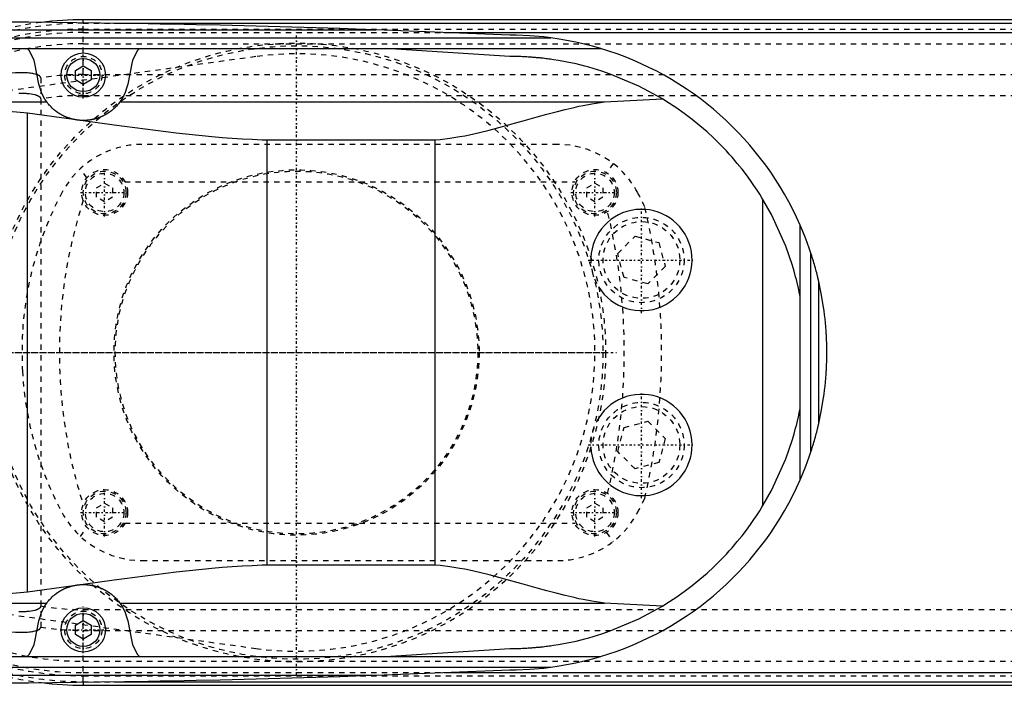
# Model space of a CAD drawing. Extents: x -702 to 168, y -90 to 90.
# Tile 9 of 14: x -452 to -267, y -62 to 62. Entities that reach past the tile are written whole.
import ezdxf

# ---------------------------------------------------------------- set-up
doc = ezdxf.new("R2010")
doc.units = 0
doc.linetypes.add('CENTER', pattern=[1.5, 0.45, -0.5, 0.05, -0.5])
doc.linetypes.add('DASHED', pattern=[2, 1, -1])
for name, color, linetype in [('AM_0', 7, 'CONTINUOUS'), ('AM_3', 7, 'DASHED'), ('AM_7', 7, 'CENTER')]:
    doc.layers.add(name, color=color, linetype=linetype)

msp = doc.modelspace()

# ---------------------------------------------------------------- linework, layer by layer
at = {"layer": 'AM_0', "color": 7, "linetype": 'CONTINUOUS'}
for p, q in [((-90, 62.39), (-440, 62.39)), ((-440, 61.81), (-440, 62.39)), ((-434.3, 61.72), (-90, 61.72)), ((-531.04, 60.5), (-385.14, 60.5)), ((-360, 59.5), (-385.14, 60.5)), ((-372.31, 60.02), (-90, 60.02)), ((-562.76, 59), (-352.3, 59)), ((-594.4, 57), (-342.93, 57)), ((-360, 55.5), (-383.32, 57)), ((-448.33, 50.31), (-449.12, 54.2)), ((-441.5, 52.87), (-440, 53.73)), ((-440, 53.73), (-438.5, 52.87)), ((-430.88, 54.2), (-431.67, 50.31)), ((-441.5, 51.13), (-441.5, 52.87)), ((-438.5, 52.87), (-438.5, 51.13)), ((-440, 50.27), (-441.5, 51.13)), ((-438.5, 51.13), (-440, 50.27)), ((-479.16, 47), (-446.87, 47)), ((-433.13, 47), (-342.19, 47)), ((-342.19, 47), (-331.34, 47.53)), ((-450.5, 44.92), (-442.28, 43.81)), ((-450.5, -44.92), (-450.5, 44.92)), ((-405.5, -39.86), (-405.5, 39.86)), ((-405.5, 39.86), (-374, 39.86)), ((-374, -39.86), (-374, 39.86)), ((-312.5, -28.71), (-312.5, 28.71)), ((-305.5, -23.87), (-305.5, 23.87)), ((-303.5, -18.65), (-303.5, 18.65)), ((-302, -13.28), (-302, 13.28)), ((-374, -39.86), (-405.5, -39.86)), ((-442.28, -43.81), (-450.5, -44.92)), ((-479.16, -47), (-446.87, -47)), ((-433.13, -47), (-342.19, -47)), ((-331.34, -47.53), (-342.19, -47)), ((-449.12, -54.2), (-448.33, -50.31)), ((-441.5, -51.13), (-440, -50.27)), ((-441.5, -52.87), (-441.5, -51.13)), ((-440, -50.27), (-438.5, -51.13)), ((-438.5, -51.13), (-438.5, -52.87)), ((-431.67, -50.31), (-430.88, -54.2)), ((-440, -53.73), (-441.5, -52.87)), ((-438.5, -52.87), (-440, -53.73)), ((-594.4, -57), (-342.93, -57)), ((-383.32, -57), (-360, -55.5)), ((-562.76, -59), (-352.3, -59)), ((-531.04, -60.5), (-385.14, -60.5)), ((-385.14, -60.5), (-360, -59.5)), ((-372.31, -60.02), (-90, -60.02)), ((-440, -61.81), (-440, -62.39)), ((-440, -62.39), (-90, -62.39)), ((-434.3, -61.72), (-90, -61.72))]:
    msp.add_line(p, q, dxfattribs=at)
for points in [[(-385.14, 60.5, 0), (-387.39, 60.58, 0), (-391.88, 60.72, 0), (-396.37, 60.86, 0), (-398.61, 60.93, 0), (-400.86, 61, 0), (-405.35, 61.12, 0), (-409.84, 61.24, 0), (-414.33, 61.34, 0), (-418.83, 61.44, 0), (-423.32, 61.53, 0), (-425.56, 61.58, 0), (-427.81, 61.62, 0), (-432.3, 61.69, 0), (-436.8, 61.76, 0), (-441.29, 61.82, 0), (-445.78, 61.87, 0), (-450.27, 61.91, 0), (-452.52, 61.93, 0), (-454.77, 61.95, 0), (-459.26, 61.97, 0), (-463.75, 61.99, 0), (-466, 62, 0)], [(-352.3, 59, 0), (-353.62, 59.16, 0), (-356.22, 59.38, 0), (-358.77, 59.49, 0), (-360, 59.5, 0)], [(-342.93, 57, 0), (-344.47, 57.44, 0), (-347.58, 58.19, 0), (-350.72, 58.77, 0), (-352.3, 59, 0)], [(-449.12, 54.2, 0), (-449.25, 54.71, 0), (-449.64, 55.69, 0), (-450.19, 56.59, 0), (-450.53, 57, 0)], [(-429.47, 57, 0), (-429.81, 56.59, 0), (-430.36, 55.69, 0), (-430.75, 54.71, 0), (-430.88, 54.2, 0)], [(-331.34, 47.53, 0), (-335.75, 49.92, 0), (-341.14, 52.2, 0), (-342.72, 52.74, 0), (-344.32, 53.24, 0), (-345.13, 53.47, 0), (-345.93, 53.69, 0), (-347.56, 54.09, 0), (-349.19, 54.44, 0), (-350.84, 54.74, 0), (-351.8, 54.89, 0), (-352.08, 54.93, 0), (-352.36, 54.97, 0), (-352.49, 54.99, 0), (-352.63, 55.01, 0), (-352.91, 55.05, 0), (-353.19, 55.08, 0), (-353.46, 55.11, 0), (-353.74, 55.15, 0), (-354.02, 55.18, 0), (-354.16, 55.19, 0), (-354.29, 55.21, 0), (-354.57, 55.23, 0), (-354.85, 55.26, 0), (-354.99, 55.27, 0), (-355.13, 55.29, 0), (-355.4, 55.31, 0), (-355.68, 55.33, 0), (-355.82, 55.34, 0), (-355.96, 55.35, 0), (-356.24, 55.37, 0), (-356.52, 55.39, 0), (-356.8, 55.41, 0), (-357.07, 55.42, 0), (-357.35, 55.44, 0), (-357.49, 55.44, 0), (-357.63, 55.45, 0), (-357.91, 55.46, 0), (-358.19, 55.47, 0), (-358.47, 55.48, 0), (-358.63, 55.48, 0), (-358.68, 55.48, 0), (-358.72, 55.49, 0), (-358.75, 55.49, 0), (-358.77, 55.49, 0), (-358.82, 55.49, 0), (-358.86, 55.49, 0), (-358.91, 55.49, 0), (-358.95, 55.49, 0), (-359, 55.49, 0), (-359.02, 55.49, 0), (-359.05, 55.49, 0), (-359.09, 55.49, 0), (-359.14, 55.49, 0), (-359.16, 55.49, 0), (-359.19, 55.49, 0), (-359.23, 55.49, 0), (-359.28, 55.5, 0), (-359.3, 55.5, 0), (-359.33, 55.5, 0), (-359.37, 55.5, 0), (-359.42, 55.5, 0), (-359.47, 55.5, 0), (-359.51, 55.5, 0), (-359.56, 55.5, 0), (-359.58, 55.5, 0), (-359.6, 55.5, 0), (-359.65, 55.5, 0), (-359.7, 55.5, 0), (-359.74, 55.5, 0), (-359.79, 55.5, 0), (-359.84, 55.5, 0), (-359.86, 55.5, 0), (-359.88, 55.5, 0), (-359.93, 55.5, 0), (-359.98, 55.5, 0), (-360, 55.5, 0)], [(-446.87, 47, 0), (-447.21, 47.5, 0), (-447.78, 48.57, 0), (-448.19, 49.72, 0), (-448.33, 50.31, 0)], [(-431.67, 50.31, 0), (-431.81, 49.72, 0), (-432.22, 48.57, 0), (-432.79, 47.5, 0), (-433.13, 47, 0)], [(-479.16, 47, 0), (-474.48, 46.77, 0), (-464.99, 46.16, 0), (-455.36, 45.37, 0), (-450.5, 44.92, 0)], [(-442.28, 43.81, 0), (-442.32, 43.82, 0), (-442.4, 43.85, 0), (-442.48, 43.87, 0), (-442.52, 43.88, 0), (-442.56, 43.9, 0), (-442.64, 43.92, 0), (-442.72, 43.95, 0), (-442.79, 43.97, 0), (-442.87, 44, 0), (-442.94, 44.03, 0), (-442.98, 44.04, 0), (-443.02, 44.05, 0), (-443.09, 44.08, 0), (-443.16, 44.11, 0), (-443.24, 44.14, 0), (-443.31, 44.17, 0), (-443.37, 44.2, 0), (-443.41, 44.21, 0), (-443.44, 44.23, 0), (-443.51, 44.26, 0), (-443.58, 44.29, 0), (-443.61, 44.3, 0), (-443.64, 44.32, 0), (-443.71, 44.35, 0), (-443.77, 44.38, 0), (-443.8, 44.4, 0), (-443.83, 44.41, 0), (-443.89, 44.44, 0), (-443.96, 44.48, 0), (-444.02, 44.51, 0), (-444.08, 44.54, 0), (-444.14, 44.57, 0), (-444.17, 44.59, 0), (-444.19, 44.61, 0), (-444.25, 44.64, 0), (-444.31, 44.67, 0), (-444.37, 44.71, 0), (-444.42, 44.74, 0), (-444.48, 44.78, 0), (-444.51, 44.79, 0), (-444.53, 44.81, 0), (-444.59, 44.84, 0), (-444.64, 44.88, 0), (-444.82, 45, 0), (-445.11, 45.21, 0), (-445.38, 45.42, 0), (-445.51, 45.53, 0), (-445.63, 45.63, 0), (-445.85, 45.83, 0), (-446.05, 46.03, 0), (-446.23, 46.22, 0), (-446.39, 46.39, 0), (-446.53, 46.55, 0), (-446.59, 46.63, 0), (-446.65, 46.7, 0), (-446.75, 46.83, 0), (-446.84, 46.95, 0), (-446.87, 47, 0)], [(-433.13, 47, 0), (-433.17, 46.93, 0), (-433.29, 46.78, 0), (-433.43, 46.61, 0), (-433.51, 46.51, 0), (-433.6, 46.41, 0), (-433.8, 46.19, 0), (-433.93, 46.05, 0), (-433.97, 46.01, 0), (-434.01, 45.97, 0), (-434.03, 45.95, 0), (-434.05, 45.93, 0), (-434.09, 45.89, 0), (-434.13, 45.85, 0), (-434.18, 45.81, 0), (-434.22, 45.76, 0), (-434.27, 45.72, 0), (-434.29, 45.7, 0), (-434.32, 45.68, 0), (-434.37, 45.64, 0), (-434.42, 45.59, 0), (-434.47, 45.55, 0), (-434.52, 45.5, 0), (-434.57, 45.46, 0), (-434.6, 45.44, 0), (-434.62, 45.42, 0), (-434.68, 45.37, 0), (-434.73, 45.33, 0), (-434.79, 45.28, 0), (-434.85, 45.24, 0), (-434.91, 45.2, 0), (-434.93, 45.17, 0), (-434.96, 45.15, 0), (-435.03, 45.11, 0), (-435.09, 45.06, 0), (-435.12, 45.04, 0), (-435.15, 45.02, 0), (-435.21, 44.98, 0), (-435.28, 44.93, 0), (-435.31, 44.91, 0), (-435.34, 44.89, 0), (-435.41, 44.84, 0), (-435.48, 44.8, 0), (-435.55, 44.76, 0), (-435.62, 44.72, 0), (-435.69, 44.67, 0), (-435.73, 44.65, 0), (-435.76, 44.63, 0), (-435.84, 44.59, 0), (-435.91, 44.55, 0), (-435.99, 44.51, 0), (-436.06, 44.47, 0), (-436.14, 44.43, 0), (-436.18, 44.41, 0), (-436.22, 44.39, 0), (-436.3, 44.35, 0), (-436.38, 44.31, 0), (-436.46, 44.27, 0), (-436.54, 44.23, 0), (-436.63, 44.2, 0), (-436.67, 44.18, 0), (-436.72, 44.16, 0), (-436.81, 44.12, 0), (-436.9, 44.09, 0), (-436.99, 44.05, 0), (-437.08, 44.02, 0), (-437.18, 43.98, 0), (-437.22, 43.97, 0), (-437.27, 43.95, 0), (-437.37, 43.92, 0), (-437.47, 43.89, 0), (-437.57, 43.86, 0), (-437.67, 43.83, 0), (-437.77, 43.8, 0), (-437.82, 43.78, 0), (-437.87, 43.77, 0), (-437.97, 43.75, 0), (-438.08, 43.72, 0), (-438.13, 43.71, 0), (-438.18, 43.7, 0), (-438.29, 43.67, 0), (-438.39, 43.65, 0), (-438.45, 43.64, 0), (-438.5, 43.63, 0), (-438.6, 43.62, 0), (-438.71, 43.6, 0), (-438.82, 43.58, 0), (-438.93, 43.57, 0), (-439.03, 43.56, 0), (-439.09, 43.55, 0), (-439.14, 43.54, 0), (-439.25, 43.53, 0), (-439.35, 43.52, 0), (-439.46, 43.52, 0), (-439.57, 43.51, 0), (-439.67, 43.51, 0), (-439.72, 43.5, 0), (-439.78, 43.5, 0), (-439.88, 43.5, 0), (-439.98, 43.5, 0), (-440.04, 43.5, 0)], [(-374, 39.86, 0), (-373.07, 39.94, 0), (-371.22, 40.17, 0), (-369.37, 40.47, 0), (-368.44, 40.64, 0), (-367.52, 40.83, 0), (-365.68, 41.25, 0), (-363.84, 41.7, 0), (-362.01, 42.18, 0), (-360.2, 42.68, 0), (-358.39, 43.18, 0), (-357.49, 43.44, 0), (-356.6, 43.69, 0), (-354.82, 44.19, 0), (-353.05, 44.67, 0), (-351.31, 45.13, 0), (-349.59, 45.57, 0), (-347.9, 45.96, 0), (-347.06, 46.15, 0), (-346.23, 46.32, 0), (-344.59, 46.63, 0), (-342.98, 46.89, 0), (-342.19, 47, 0)], [(-312.5, 28.71, 0), (-312.68, 28.99, 0), (-313.09, 29.66, 0), (-313.59, 30.44, 0), (-313.87, 30.86, 0), (-314.17, 31.31, 0), (-314.84, 32.26, 0), (-315.58, 33.28, 0), (-316.41, 34.35, 0), (-317.31, 35.46, 0), (-318.29, 36.61, 0), (-318.8, 37.19, 0), (-319.34, 37.78, 0), (-320.48, 38.96, 0), (-321.68, 40.15, 0), (-322.97, 41.34, 0), (-324.33, 42.52, 0), (-325.76, 43.68, 0), (-326.51, 44.25, 0), (-327.27, 44.82, 0), (-328.85, 45.93, 0), (-330.49, 47.01, 0), (-331.34, 47.53, 0)], [(-440.04, 43.5, 0), (-440.1, 43.5, 0), (-440.22, 43.5, 0), (-440.34, 43.51, 0), (-440.41, 43.51, 0), (-440.47, 43.51, 0), (-440.59, 43.52, 0), (-440.72, 43.53, 0), (-440.84, 43.54, 0), (-440.97, 43.56, 0), (-441.09, 43.57, 0), (-441.16, 43.58, 0), (-441.22, 43.59, 0), (-441.34, 43.61, 0), (-441.47, 43.63, 0), (-441.6, 43.65, 0), (-441.72, 43.68, 0), (-441.85, 43.7, 0), (-441.91, 43.72, 0), (-441.97, 43.73, 0), (-442.1, 43.76, 0), (-442.22, 43.8, 0), (-442.28, 43.81, 0)], [(-440.04, 43.5, 0), (-434.21, 42.69, 0), (-422.58, 41.18, 0), (-415.86, 40.49, 0), (-413.96, 40.33, 0), (-412.06, 40.19, 0), (-411.12, 40.12, 0), (-410.18, 40.07, 0), (-408.3, 39.97, 0), (-406.43, 39.89, 0), (-405.5, 39.86, 0)], [(-305.5, 10.49, 0), (-305.61, 11.02, 0), (-305.83, 12.09, 0), (-306.08, 13.15, 0), (-306.21, 13.68, 0), (-306.35, 14.21, 0), (-306.64, 15.26, 0), (-306.95, 16.3, 0), (-308.19, 19.91, 0), (-310.89, 25.86, 0), (-312.5, 28.71, 0)], [(-303.5, 18.65, 0), (-303.8, 19.54, 0), (-304.44, 21.29, 0), (-305.13, 23.02, 0), (-305.5, 23.87, 0)], [(-302, 13.28, 0), (-302, 13.28, 0), (-302, 13.28, 0), (-302, 13.28, 0), (-302, 13.28, 0), (-302, 13.28, 0), (-302, 13.28, 0), (-302, 13.29, 0), (-302, 13.29, 0), (-302, 13.29, 0), (-302, 13.29, 0), (-302, 13.29, 0), (-302, 13.29, 0), (-302, 13.3, 0), (-302.01, 13.3, 0), (-302.01, 13.3, 0), (-302.01, 13.31, 0), (-302.01, 13.31, 0), (-302.01, 13.31, 0), (-302.01, 13.31, 0), (-302.01, 13.31, 0), (-302.01, 13.32, 0), (-302.01, 13.32, 0), (-302.01, 13.33, 0), (-302.02, 13.35, 0), (-302.02, 13.38, 0), (-302.03, 13.41, 0), (-302.04, 13.45, 0), (-302.05, 13.48, 0), (-302.05, 13.5, 0), (-302.06, 13.52, 0), (-302.06, 13.56, 0), (-302.07, 13.59, 0), (-302.08, 13.63, 0), (-302.09, 13.67, 0), (-302.1, 13.71, 0), (-302.11, 13.74, 0), (-302.11, 13.76, 0), (-302.12, 13.8, 0), (-302.13, 13.84, 0), (-302.14, 13.87, 0), (-302.14, 13.89, 0), (-302.16, 13.94, 0), (-302.17, 13.98, 0), (-302.17, 14.01, 0), (-302.18, 14.03, 0), (-302.19, 14.08, 0), (-302.2, 14.13, 0), (-302.25, 14.31, 0), (-302.32, 14.62, 0), (-302.4, 14.93, 0), (-302.48, 15.24, 0), (-302.57, 15.54, 0), (-302.61, 15.7, 0), (-302.65, 15.85, 0), (-302.74, 16.17, 0), (-302.83, 16.49, 0), (-302.93, 16.81, 0), (-303.02, 17.14, 0), (-303.12, 17.48, 0), (-303.18, 17.64, 0), (-303.23, 17.81, 0), (-303.33, 18.15, 0), (-303.44, 18.49, 0), (-303.5, 18.65, 0)], [(-300.5, 0, 0), (-300.5, 0.01, 0), (-300.5, 0.03, 0), (-300.5, 0.05, 0), (-300.5, 0.06, 0), (-300.5, 0.07, 0), (-300.5, 0.09, 0), (-300.5, 0.11, 0), (-300.5, 0.13, 0), (-300.5, 0.15, 0), (-300.5, 0.18, 0), (-300.5, 0.19, 0), (-300.5, 0.2, 0), (-300.5, 0.22, 0), (-300.5, 0.24, 0), (-300.5, 0.26, 0), (-300.5, 0.28, 0), (-300.5, 0.3, 0), (-300.5, 0.31, 0), (-300.5, 0.32, 0), (-300.5, 0.34, 0), (-300.5, 0.36, 0), (-300.5, 0.37, 0), (-300.5, 0.38, 0), (-300.5, 0.4, 0), (-300.5, 0.42, 0), (-300.5, 0.43, 0), (-300.5, 0.44, 0), (-300.5, 0.46, 0), (-300.5, 0.49, 0), (-300.5, 0.51, 0), (-300.5, 0.53, 0), (-300.5, 0.55, 0), (-300.5, 0.56, 0), (-300.5, 0.57, 0), (-300.5, 0.59, 0), (-300.5, 0.61, 0), (-300.5, 0.68, 0), (-300.51, 0.81, 0), (-300.51, 0.93, 0), (-300.51, 1.05, 0), (-300.51, 1.12, 0), (-300.51, 1.18, 0), (-300.51, 1.3, 0), (-300.52, 1.43, 0), (-300.52, 1.55, 0), (-300.52, 1.67, 0), (-300.53, 1.8, 0), (-300.53, 1.86, 0), (-300.53, 1.92, 0), (-300.54, 2.05, 0), (-300.54, 2.17, 0), (-300.54, 2.23, 0), (-300.54, 2.29, 0), (-300.55, 2.42, 0), (-300.55, 2.54, 0), (-300.56, 2.6, 0), (-300.56, 2.66, 0), (-300.57, 2.79, 0), (-300.57, 2.91, 0), (-300.58, 3.04, 0), (-300.58, 3.16, 0), (-300.59, 3.28, 0), (-300.59, 3.35, 0), (-300.6, 3.41, 0), (-300.6, 3.53, 0), (-300.61, 3.65, 0), (-300.64, 4.09, 0), (-300.7, 4.83, 0), (-300.76, 5.57, 0), (-300.84, 6.31, 0), (-300.88, 6.68, 0), (-300.92, 7.05, 0), (-301.01, 7.79, 0), (-301.11, 8.52, 0), (-301.54, 11.09, 0), (-302, 13.28, 0)], [(-302, -13.28, 0), (-301.54, -11.09, 0), (-301.11, -8.52, 0), (-301.01, -7.79, 0), (-300.92, -7.05, 0), (-300.88, -6.68, 0), (-300.84, -6.31, 0), (-300.76, -5.57, 0), (-300.7, -4.83, 0), (-300.64, -4.09, 0), (-300.61, -3.65, 0), (-300.6, -3.53, 0), (-300.6, -3.41, 0), (-300.59, -3.35, 0), (-300.59, -3.28, 0), (-300.58, -3.16, 0), (-300.58, -3.04, 0), (-300.57, -2.91, 0), (-300.57, -2.79, 0), (-300.56, -2.66, 0), (-300.56, -2.6, 0), (-300.55, -2.54, 0), (-300.55, -2.42, 0), (-300.54, -2.29, 0), (-300.54, -2.23, 0), (-300.54, -2.17, 0), (-300.54, -2.05, 0), (-300.53, -1.92, 0), (-300.53, -1.86, 0), (-300.53, -1.8, 0), (-300.52, -1.67, 0), (-300.52, -1.55, 0), (-300.52, -1.43, 0), (-300.51, -1.3, 0), (-300.51, -1.18, 0), (-300.51, -1.12, 0), (-300.51, -1.05, 0), (-300.51, -0.93, 0), (-300.51, -0.81, 0), (-300.5, -0.68, 0), (-300.5, -0.56, 0), (-300.5, -0.49, 0), (-300.5, -0.46, 0), (-300.5, -0.44, 0), (-300.5, -0.43, 0), (-300.5, -0.42, 0), (-300.5, -0.4, 0), (-300.5, -0.38, 0), (-300.5, -0.37, 0), (-300.5, -0.36, 0), (-300.5, -0.34, 0), (-300.5, -0.32, 0), (-300.5, -0.31, 0), (-300.5, -0.3, 0), (-300.5, -0.28, 0), (-300.5, -0.26, 0), (-300.5, -0.24, 0), (-300.5, -0.22, 0), (-300.5, -0.2, 0), (-300.5, -0.19, 0), (-300.5, -0.18, 0), (-300.5, -0.15, 0), (-300.5, -0.13, 0), (-300.5, -0.11, 0), (-300.5, -0.09, 0), (-300.5, -0.07, 0), (-300.5, -0.06, 0), (-300.5, -0.05, 0), (-300.5, -0.03, 0), (-300.5, -0.01, 0), (-300.5, 0, 0)], [(-312.5, -28.71, 0), (-310.89, -25.86, 0), (-308.19, -19.91, 0), (-306.95, -16.3, 0), (-306.64, -15.26, 0), (-306.35, -14.21, 0), (-306.21, -13.68, 0), (-306.08, -13.15, 0), (-305.83, -12.09, 0), (-305.61, -11.02, 0), (-305.5, -10.49, 0)], [(-303.5, -18.65, 0), (-303.44, -18.49, 0), (-303.33, -18.15, 0), (-303.23, -17.81, 0), (-303.18, -17.64, 0), (-303.12, -17.48, 0), (-303.02, -17.14, 0), (-302.93, -16.81, 0), (-302.83, -16.49, 0), (-302.74, -16.17, 0), (-302.65, -15.85, 0), (-302.61, -15.7, 0), (-302.57, -15.54, 0), (-302.48, -15.24, 0), (-302.4, -14.93, 0), (-302.32, -14.62, 0), (-302.25, -14.31, 0), (-302.2, -14.13, 0), (-302.19, -14.08, 0), (-302.18, -14.03, 0), (-302.17, -14.01, 0), (-302.17, -13.98, 0), (-302.16, -13.94, 0), (-302.14, -13.89, 0), (-302.14, -13.87, 0), (-302.13, -13.84, 0), (-302.12, -13.8, 0), (-302.11, -13.76, 0), (-302.11, -13.74, 0), (-302.1, -13.71, 0), (-302.09, -13.67, 0), (-302.08, -13.63, 0), (-302.07, -13.59, 0), (-302.06, -13.56, 0), (-302.06, -13.52, 0), (-302.05, -13.5, 0), (-302.05, -13.48, 0), (-302.04, -13.45, 0), (-302.03, -13.41, 0), (-302.02, -13.38, 0), (-302.02, -13.35, 0), (-302.01, -13.33, 0), (-302.01, -13.32, 0), (-302.01, -13.32, 0), (-302.01, -13.31, 0), (-302.01, -13.31, 0), (-302.01, -13.31, 0), (-302.01, -13.31, 0), (-302.01, -13.31, 0), (-302.01, -13.3, 0), (-302.01, -13.3, 0), (-302, -13.3, 0), (-302, -13.29, 0), (-302, -13.29, 0), (-302, -13.29, 0), (-302, -13.29, 0), (-302, -13.29, 0), (-302, -13.29, 0), (-302, -13.28, 0), (-302, -13.28, 0), (-302, -13.28, 0), (-302, -13.28, 0), (-302, -13.28, 0), (-302, -13.28, 0), (-302, -13.28, 0)], [(-305.5, -23.87, 0), (-305.13, -23.02, 0), (-304.44, -21.29, 0), (-303.8, -19.54, 0), (-303.5, -18.65, 0)], [(-331.34, -47.53, 0), (-330.49, -47.01, 0), (-328.85, -45.93, 0), (-327.27, -44.82, 0), (-326.51, -44.25, 0), (-325.76, -43.68, 0), (-324.33, -42.52, 0), (-322.97, -41.34, 0), (-321.68, -40.15, 0), (-320.48, -38.96, 0), (-319.34, -37.78, 0), (-318.8, -37.19, 0), (-318.29, -36.61, 0), (-317.31, -35.46, 0), (-316.41, -34.35, 0), (-315.58, -33.28, 0), (-314.84, -32.26, 0), (-314.17, -31.31, 0), (-313.87, -30.86, 0), (-313.59, -30.44, 0), (-313.09, -29.66, 0), (-312.68, -28.99, 0), (-312.5, -28.71, 0)], [(-405.5, -39.86, 0), (-406.43, -39.89, 0), (-408.3, -39.97, 0), (-410.18, -40.07, 0), (-411.12, -40.12, 0), (-412.06, -40.19, 0), (-413.96, -40.33, 0), (-415.86, -40.49, 0), (-422.58, -41.18, 0), (-434.21, -42.69, 0), (-440.04, -43.5, 0)], [(-342.19, -47, 0), (-342.98, -46.89, 0), (-344.59, -46.63, 0), (-346.23, -46.32, 0), (-347.06, -46.15, 0), (-347.9, -45.96, 0), (-349.59, -45.57, 0), (-351.31, -45.13, 0), (-353.05, -44.67, 0), (-354.82, -44.19, 0), (-356.6, -43.69, 0), (-357.49, -43.44, 0), (-358.39, -43.18, 0), (-360.2, -42.68, 0), (-362.01, -42.18, 0), (-363.84, -41.7, 0), (-365.68, -41.25, 0), (-367.52, -40.83, 0), (-368.44, -40.64, 0), (-369.37, -40.47, 0), (-371.22, -40.17, 0), (-373.07, -39.94, 0), (-374, -39.86, 0)], [(-446.87, -47, 0), (-446.84, -46.95, 0), (-446.75, -46.83, 0), (-446.65, -46.7, 0), (-446.59, -46.63, 0), (-446.53, -46.55, 0), (-446.39, -46.39, 0), (-446.23, -46.22, 0), (-446.05, -46.03, 0), (-445.85, -45.83, 0), (-445.63, -45.63, 0), (-445.51, -45.53, 0), (-445.38, -45.42, 0), (-445.11, -45.21, 0), (-444.82, -45, 0), (-444.64, -44.88, 0), (-444.59, -44.84, 0), (-444.53, -44.81, 0), (-444.51, -44.79, 0), (-444.48, -44.78, 0), (-444.42, -44.74, 0), (-444.37, -44.71, 0), (-444.31, -44.67, 0), (-444.25, -44.64, 0), (-444.19, -44.61, 0), (-444.17, -44.59, 0), (-444.14, -44.57, 0), (-444.08, -44.54, 0), (-444.02, -44.51, 0), (-443.96, -44.48, 0), (-443.89, -44.44, 0), (-443.83, -44.41, 0), (-443.8, -44.4, 0), (-443.77, -44.38, 0), (-443.71, -44.35, 0), (-443.64, -44.32, 0), (-443.61, -44.3, 0), (-443.58, -44.29, 0), (-443.51, -44.26, 0), (-443.44, -44.23, 0), (-443.41, -44.21, 0), (-443.37, -44.2, 0), (-443.31, -44.17, 0), (-443.24, -44.14, 0), (-443.16, -44.11, 0), (-443.09, -44.08, 0), (-443.02, -44.05, 0), (-442.98, -44.04, 0), (-442.94, -44.03, 0), (-442.87, -44, 0), (-442.79, -43.97, 0), (-442.72, -43.95, 0), (-442.64, -43.92, 0), (-442.56, -43.9, 0), (-442.52, -43.88, 0), (-442.48, -43.87, 0), (-442.4, -43.85, 0), (-442.32, -43.82, 0), (-442.28, -43.81, 0)], [(-442.28, -43.81, 0), (-442.22, -43.8, 0), (-442.1, -43.76, 0), (-441.97, -43.73, 0), (-441.91, -43.72, 0), (-441.85, -43.7, 0), (-441.72, -43.68, 0), (-441.6, -43.65, 0), (-441.47, -43.63, 0), (-441.34, -43.61, 0), (-441.22, -43.59, 0), (-441.16, -43.58, 0), (-441.09, -43.57, 0), (-440.97, -43.56, 0), (-440.84, -43.54, 0), (-440.72, -43.53, 0), (-440.59, -43.52, 0), (-440.47, -43.51, 0), (-440.41, -43.51, 0), (-440.34, -43.51, 0), (-440.22, -43.5, 0), (-440.1, -43.5, 0), (-440.04, -43.5, 0)], [(-440.04, -43.5, 0), (-439.98, -43.5, 0), (-439.88, -43.5, 0), (-439.78, -43.5, 0), (-439.72, -43.5, 0), (-439.67, -43.51, 0), (-439.57, -43.51, 0), (-439.46, -43.52, 0), (-439.35, -43.52, 0), (-439.25, -43.53, 0), (-439.14, -43.54, 0), (-439.09, -43.55, 0), (-439.03, -43.56, 0), (-438.93, -43.57, 0), (-438.82, -43.58, 0), (-438.71, -43.6, 0), (-438.6, -43.62, 0), (-438.5, -43.63, 0), (-438.45, -43.64, 0), (-438.39, -43.65, 0), (-438.29, -43.67, 0), (-438.18, -43.7, 0), (-438.13, -43.71, 0), (-438.08, -43.72, 0), (-437.97, -43.75, 0), (-437.87, -43.77, 0), (-437.82, -43.78, 0), (-437.77, -43.8, 0), (-437.67, -43.83, 0), (-437.57, -43.86, 0), (-437.47, -43.89, 0), (-437.37, -43.92, 0), (-437.27, -43.95, 0), (-437.22, -43.97, 0), (-437.18, -43.98, 0), (-437.08, -44.02, 0), (-436.99, -44.05, 0), (-436.9, -44.09, 0), (-436.81, -44.12, 0), (-436.72, -44.16, 0), (-436.67, -44.18, 0), (-436.63, -44.2, 0), (-436.54, -44.23, 0), (-436.46, -44.27, 0), (-436.38, -44.31, 0), (-436.3, -44.35, 0), (-436.22, -44.39, 0), (-436.18, -44.41, 0), (-436.14, -44.43, 0), (-436.06, -44.47, 0), (-435.99, -44.51, 0), (-435.91, -44.55, 0), (-435.84, -44.59, 0), (-435.76, -44.63, 0), (-435.73, -44.65, 0), (-435.69, -44.67, 0), (-435.62, -44.72, 0), (-435.55, -44.76, 0), (-435.48, -44.8, 0), (-435.41, -44.84, 0), (-435.34, -44.89, 0), (-435.31, -44.91, 0), (-435.28, -44.93, 0), (-435.21, -44.98, 0), (-435.15, -45.02, 0), (-435.12, -45.04, 0), (-435.09, -45.06, 0), (-435.03, -45.11, 0), (-434.96, -45.15, 0), (-434.93, -45.17, 0), (-434.91, -45.2, 0), (-434.85, -45.24, 0), (-434.79, -45.28, 0), (-434.73, -45.33, 0), (-434.68, -45.37, 0), (-434.62, -45.42, 0), (-434.6, -45.44, 0), (-434.57, -45.46, 0), (-434.52, -45.5, 0), (-434.47, -45.55, 0), (-434.42, -45.59, 0), (-434.37, -45.64, 0), (-434.32, -45.68, 0), (-434.29, -45.7, 0), (-434.27, -45.72, 0), (-434.22, -45.76, 0), (-434.18, -45.81, 0), (-434.13, -45.85, 0), (-434.09, -45.89, 0), (-434.05, -45.93, 0), (-434.03, -45.95, 0), (-434.01, -45.97, 0), (-433.97, -46.01, 0), (-433.93, -46.05, 0), (-433.8, -46.19, 0), (-433.6, -46.41, 0), (-433.51, -46.51, 0), (-433.43, -46.61, 0), (-433.29, -46.78, 0), (-433.17, -46.93, 0), (-433.13, -47, 0)], [(-450.5, -44.92, 0), (-455.36, -45.37, 0), (-464.99, -46.16, 0), (-474.48, -46.77, 0), (-479.16, -47, 0)], [(-448.33, -50.31, 0), (-448.19, -49.72, 0), (-447.78, -48.57, 0), (-447.21, -47.5, 0), (-446.87, -47, 0)], [(-433.13, -47, 0), (-432.79, -47.5, 0), (-432.22, -48.57, 0), (-431.81, -49.72, 0), (-431.67, -50.31, 0)], [(-360, -55.5, 0), (-359.98, -55.5, 0), (-359.93, -55.5, 0), (-359.88, -55.5, 0), (-359.86, -55.5, 0), (-359.84, -55.5, 0), (-359.79, -55.5, 0), (-359.74, -55.5, 0), (-359.7, -55.5, 0), (-359.65, -55.5, 0), (-359.6, -55.5, 0), (-359.58, -55.5, 0), (-359.56, -55.5, 0), (-359.51, -55.5, 0), (-359.47, -55.5, 0), (-359.42, -55.5, 0), (-359.37, -55.5, 0), (-359.33, -55.5, 0), (-359.3, -55.5, 0), (-359.28, -55.5, 0), (-359.23, -55.49, 0), (-359.19, -55.49, 0), (-359.16, -55.49, 0), (-359.14, -55.49, 0), (-359.09, -55.49, 0), (-359.05, -55.49, 0), (-359.02, -55.49, 0), (-359, -55.49, 0), (-358.95, -55.49, 0), (-358.91, -55.49, 0), (-358.86, -55.49, 0), (-358.82, -55.49, 0), (-358.77, -55.49, 0), (-358.75, -55.49, 0), (-358.72, -55.49, 0), (-358.68, -55.48, 0), (-358.63, -55.48, 0), (-358.47, -55.48, 0), (-358.19, -55.47, 0), (-357.91, -55.46, 0), (-357.63, -55.45, 0), (-357.49, -55.44, 0), (-357.35, -55.44, 0), (-357.07, -55.42, 0), (-356.8, -55.41, 0), (-356.52, -55.39, 0), (-356.24, -55.37, 0), (-355.96, -55.35, 0), (-355.82, -55.34, 0), (-355.68, -55.33, 0), (-355.4, -55.31, 0), (-355.13, -55.29, 0), (-354.99, -55.27, 0), (-354.85, -55.26, 0), (-354.57, -55.23, 0), (-354.29, -55.21, 0), (-354.16, -55.19, 0), (-354.02, -55.18, 0), (-353.74, -55.15, 0), (-353.46, -55.11, 0), (-353.19, -55.08, 0), (-352.91, -55.05, 0), (-352.63, -55.01, 0), (-352.49, -54.99, 0), (-352.36, -54.97, 0), (-352.08, -54.93, 0), (-351.8, -54.89, 0), (-350.84, -54.74, 0), (-349.19, -54.44, 0), (-347.56, -54.09, 0), (-345.93, -53.69, 0), (-345.13, -53.47, 0), (-344.32, -53.24, 0), (-342.72, -52.74, 0), (-341.14, -52.2, 0), (-335.75, -49.92, 0), (-331.34, -47.53, 0)], [(-450.53, -57, 0), (-450.19, -56.59, 0), (-449.64, -55.69, 0), (-449.25, -54.71, 0), (-449.12, -54.2, 0)], [(-430.88, -54.2, 0), (-430.75, -54.71, 0), (-430.36, -55.69, 0), (-429.81, -56.59, 0), (-429.47, -57, 0)], [(-352.3, -59, 0), (-350.72, -58.77, 0), (-347.58, -58.19, 0), (-344.47, -57.44, 0), (-342.93, -57, 0)], [(-360, -59.5, 0), (-358.77, -59.49, 0), (-356.22, -59.38, 0), (-353.62, -59.16, 0), (-352.3, -59, 0)], [(-466, -62, 0), (-463.75, -61.99, 0), (-459.26, -61.97, 0), (-454.77, -61.95, 0), (-452.52, -61.93, 0), (-450.27, -61.91, 0), (-445.78, -61.87, 0), (-441.29, -61.82, 0), (-436.8, -61.76, 0), (-432.3, -61.69, 0), (-427.81, -61.62, 0), (-425.56, -61.58, 0), (-423.32, -61.53, 0), (-418.83, -61.44, 0), (-414.33, -61.34, 0), (-409.84, -61.24, 0), (-405.35, -61.12, 0), (-400.86, -61, 0), (-398.61, -60.93, 0), (-396.37, -60.86, 0), (-391.88, -60.72, 0), (-387.39, -60.58, 0), (-385.14, -60.5, 0)]]:
    msp.add_polyline3d(points, dxfattribs=at)
for centre, radius in [((-440, 52), 4.15), ((-440, 52), 3.1), ((-440, -52), 4.15), ((-440, -52), 3.1)]:
    msp.add_circle(centre, radius, dxfattribs=at)
for centre, radius, start, end in [((-440, 0), 62.39, 90, 97.236), ((-360, 0), 59.5, 23.6567, 73.3321), ((-335.28, 17.34), 9.5, 212.3243, 177.6757), ((-335.28, -17.34), 9.5, 182.3243, 147.6757), ((-360, 0), 59.5, 286.6679, 336.3433), ((-440, 0), 62.39, 262.764, 270)]:
    msp.add_arc(centre, radius, start, end, dxfattribs=at)
at = {"layer": 'AM_3', "color": 6, "linetype": 'DASHED'}
for p, q in [((-440, 48.19), (-440, 61.81)), ((-440, 61.72), (-434.3, 61.72)), ((-440, 60.6), (50, 60.6)), ((-440, 60.02), (-372.31, 60.02)), ((-440, 57.89), (50, 57.89)), ((-407.66, 55.47), (-460.01, 48.25)), ((-440, 52.11), (50, 52.11)), ((-448, 51.49), (-448, -51.49)), ((-440, 48.19), (50, 48.19)), ((-351, 39), (-429, 39)), ((-340.59, 35.44), (-341.85, 33.72)), ((-439.33, 32.73), (-440.54, 34.48)), ((-437.5, 30.87), (-436, 31.73)), ((-436, 31.73), (-434.5, 30.87)), ((-432.19, 32), (-347.81, 32)), ((-345.5, 30.87), (-344, 31.73)), ((-344, 31.73), (-342.5, 30.87)), ((-437.5, 29.13), (-437.5, 30.87)), ((-434.5, 30.87), (-434.5, 29.13)), ((-345.5, 29.13), (-345.5, 30.87)), ((-342.5, 30.87), (-342.5, 29.13)), ((-436, 28.27), (-437.5, 29.13)), ((-434.5, 29.13), (-436, 28.27)), ((-344, 28.27), (-345.5, 29.13)), ((-342.5, 29.13), (-344, 28.27)), ((-339.74, 18.54), (-336.48, 21.8)), ((-336.48, 21.8), (-332.02, 20.61)), ((-332.02, 20.61), (-330.82, 16.15)), ((-338.55, 14.07), (-339.74, 18.54)), ((-330.82, 16.15), (-334.09, 12.88)), ((-334.09, 12.88), (-338.55, 14.07)), ((-338.55, -14.07), (-334.09, -12.88)), ((-334.09, -12.88), (-330.82, -16.15)), ((-339.74, -18.54), (-338.55, -14.07)), ((-330.82, -16.15), (-332.02, -20.61)), ((-336.48, -21.8), (-339.74, -18.54)), ((-332.02, -20.61), (-336.48, -21.8)), ((-437.5, -29.13), (-436, -28.27)), ((-437.5, -30.87), (-437.5, -29.13)), ((-436, -28.27), (-434.5, -29.13)), ((-434.5, -29.13), (-434.5, -30.87)), ((-345.5, -29.13), (-344, -28.27)), ((-345.5, -30.87), (-345.5, -29.13)), ((-344, -28.27), (-342.5, -29.13)), ((-342.5, -29.13), (-342.5, -30.87)), ((-436, -31.73), (-437.5, -30.87)), ((-434.5, -30.87), (-436, -31.73)), ((-344, -31.73), (-345.5, -30.87)), ((-342.5, -30.87), (-344, -31.73)), ((-440.54, -34.48), (-439.33, -32.73)), ((-432.19, -32), (-347.81, -32)), ((-341.85, -33.72), (-340.59, -35.44)), ((-429, -39), (-351, -39)), ((-460.01, -48.25), (-407.66, -55.47)), ((-440, -61.81), (-440, -48.19)), ((-440, -48.19), (50, -48.19)), ((-440, -52.11), (50, -52.11)), ((-440, -57.89), (50, -57.89)), ((-440, -60.02), (-372.31, -60.02)), ((-440, -60.6), (50, -60.6)), ((-440, -61.72), (-434.3, -61.72))]:
    msp.add_line(p, q, dxfattribs=at)
for points in [[(-448.7, 52.1, 0), (-448.72, 52.11, 0), (-448.76, 52.12, 0), (-448.8, 52.13, 0), (-448.82, 52.14, 0), (-448.84, 52.15, 0), (-448.88, 52.16, 0), (-448.93, 52.17, 0), (-449.08, 52.21, 0), (-449.36, 52.27, 0), (-449.5, 52.3, 0), (-449.64, 52.32, 0), (-449.92, 52.36, 0), (-450.19, 52.39, 0), (-450.46, 52.41, 0), (-450.72, 52.43, 0), (-450.98, 52.44, 0), (-451.12, 52.44, 0), (-451.25, 52.45, 0), (-451.52, 52.45, 0), (-451.79, 52.45, 0), (-452.75, 52.43, 0), (-453.58, 52.38, 0)], [(-448, 51.49, 0), (-448, 51.5, 0), (-448, 51.51, 0), (-448, 51.52, 0), (-448, 51.52, 0), (-448, 51.52, 0), (-448, 51.53, 0), (-448, 51.54, 0), (-448, 51.55, 0), (-448.01, 51.56, 0), (-448.01, 51.57, 0), (-448.01, 51.57, 0), (-448.01, 51.58, 0), (-448.01, 51.59, 0), (-448.01, 51.59, 0), (-448.02, 51.6, 0), (-448.02, 51.61, 0), (-448.02, 51.62, 0), (-448.03, 51.63, 0), (-448.03, 51.63, 0), (-448.03, 51.64, 0), (-448.03, 51.65, 0), (-448.04, 51.65, 0), (-448.04, 51.66, 0), (-448.04, 51.66, 0), (-448.05, 51.67, 0), (-448.05, 51.68, 0), (-448.05, 51.68, 0), (-448.06, 51.69, 0), (-448.06, 51.69, 0), (-448.06, 51.7, 0), (-448.07, 51.71, 0), (-448.07, 51.72, 0), (-448.08, 51.72, 0), (-448.08, 51.72, 0), (-448.09, 51.73, 0), (-448.09, 51.74, 0), (-448.1, 51.75, 0), (-448.1, 51.75, 0), (-448.11, 51.76, 0), (-448.11, 51.76, 0), (-448.11, 51.77, 0), (-448.12, 51.77, 0), (-448.13, 51.78, 0), (-448.13, 51.79, 0), (-448.14, 51.79, 0), (-448.15, 51.8, 0), (-448.15, 51.8, 0), (-448.15, 51.81, 0), (-448.16, 51.81, 0), (-448.17, 51.82, 0), (-448.19, 51.84, 0), (-448.23, 51.87, 0), (-448.25, 51.89, 0), (-448.27, 51.9, 0), (-448.32, 51.93, 0), (-448.37, 51.96, 0), (-448.42, 51.98, 0), (-448.47, 52.01, 0), (-448.52, 52.03, 0), (-448.54, 52.04, 0), (-448.57, 52.05, 0), (-448.62, 52.07, 0), (-448.67, 52.09, 0), (-448.7, 52.1, 0)], [(-452.07, 48.63, 0), (-451.74, 48.63, 0), (-451.42, 48.63, 0), (-451.1, 48.62, 0), (-450.78, 48.6, 0), (-450.62, 48.58, 0), (-450.46, 48.57, 0), (-450.14, 48.54, 0), (-449.8, 48.49, 0), (-449.46, 48.43, 0), (-449.13, 48.35, 0), (-448.95, 48.3, 0), (-448.9, 48.28, 0), (-448.85, 48.27, 0), (-448.82, 48.26, 0), (-448.8, 48.25, 0), (-448.75, 48.23, 0), (-448.69, 48.21, 0), (-448.67, 48.2, 0), (-448.64, 48.19, 0), (-448.59, 48.16, 0), (-448.54, 48.14, 0), (-448.51, 48.13, 0), (-448.49, 48.11, 0), (-448.44, 48.09, 0), (-448.39, 48.06, 0), (-448.34, 48.03, 0), (-448.3, 48, 0), (-448.25, 47.97, 0), (-448.23, 47.95, 0), (-448.21, 47.93, 0), (-448.19, 47.91, 0), (-448.18, 47.9, 0), (-448.17, 47.9, 0), (-448.17, 47.89, 0), (-448.17, 47.89, 0), (-448.16, 47.88, 0), (-448.15, 47.88, 0), (-448.15, 47.87, 0), (-448.14, 47.86, 0), (-448.13, 47.86, 0), (-448.13, 47.85, 0), (-448.13, 47.85, 0), (-448.12, 47.84, 0), (-448.12, 47.83, 0), (-448.11, 47.83, 0), (-448.11, 47.82, 0), (-448.1, 47.81, 0), (-448.1, 47.81, 0), (-448.09, 47.81, 0), (-448.09, 47.8, 0), (-448.08, 47.79, 0), (-448.08, 47.78, 0), (-448.07, 47.78, 0), (-448.07, 47.77, 0), (-448.07, 47.76, 0), (-448.07, 47.76, 0), (-448.06, 47.75, 0), (-448.06, 47.74, 0), (-448.05, 47.73, 0), (-448.05, 47.73, 0), (-448.04, 47.72, 0), (-448.04, 47.71, 0), (-448.04, 47.71, 0), (-448.04, 47.7, 0), (-448.03, 47.69, 0), (-448.03, 47.69, 0), (-448.03, 47.68, 0), (-448.03, 47.67, 0), (-448.02, 47.67, 0), (-448.02, 47.66, 0), (-448.02, 47.66, 0), (-448.02, 47.65, 0), (-448.02, 47.64, 0), (-448.01, 47.63, 0), (-448.01, 47.62, 0), (-448.01, 47.61, 0), (-448.01, 47.61, 0), (-448.01, 47.6, 0), (-448.01, 47.59, 0), (-448, 47.58, 0), (-448, 47.57, 0), (-448, 47.57, 0), (-448, 47.56, 0), (-448, 47.55, 0), (-448, 47.55, 0), (-448, 47.54, 0), (-448, 47.53, 0), (-448, 47.52, 0)], [(-448, -47.52, 0), (-448, -47.53, 0), (-448, -47.54, 0), (-448, -47.55, 0), (-448, -47.55, 0), (-448, -47.56, 0), (-448, -47.57, 0), (-448, -47.57, 0), (-448, -47.58, 0), (-448.01, -47.59, 0), (-448.01, -47.6, 0), (-448.01, -47.61, 0), (-448.01, -47.61, 0), (-448.01, -47.62, 0), (-448.01, -47.63, 0), (-448.02, -47.64, 0), (-448.02, -47.65, 0), (-448.02, -47.66, 0), (-448.02, -47.66, 0), (-448.02, -47.67, 0), (-448.03, -47.67, 0), (-448.03, -47.68, 0), (-448.03, -47.69, 0), (-448.03, -47.69, 0), (-448.04, -47.7, 0), (-448.04, -47.71, 0), (-448.04, -47.71, 0), (-448.04, -47.72, 0), (-448.05, -47.73, 0), (-448.05, -47.73, 0), (-448.06, -47.74, 0), (-448.06, -47.75, 0), (-448.07, -47.76, 0), (-448.07, -47.76, 0), (-448.07, -47.77, 0), (-448.07, -47.78, 0), (-448.08, -47.78, 0), (-448.08, -47.79, 0), (-448.09, -47.8, 0), (-448.09, -47.81, 0), (-448.1, -47.81, 0), (-448.1, -47.81, 0), (-448.11, -47.82, 0), (-448.11, -47.83, 0), (-448.12, -47.83, 0), (-448.12, -47.84, 0), (-448.13, -47.85, 0), (-448.13, -47.85, 0), (-448.13, -47.86, 0), (-448.14, -47.86, 0), (-448.15, -47.87, 0), (-448.17, -47.89, 0), (-448.21, -47.93, 0), (-448.23, -47.95, 0), (-448.25, -47.97, 0), (-448.3, -48, 0), (-448.34, -48.03, 0), (-448.39, -48.06, 0), (-448.44, -48.09, 0), (-448.49, -48.11, 0), (-448.51, -48.13, 0), (-448.54, -48.14, 0), (-448.59, -48.16, 0), (-448.64, -48.19, 0), (-448.67, -48.2, 0), (-448.69, -48.21, 0), (-448.75, -48.23, 0), (-448.8, -48.25, 0), (-448.82, -48.26, 0), (-448.85, -48.27, 0), (-448.9, -48.28, 0), (-448.95, -48.3, 0), (-449.13, -48.35, 0), (-449.46, -48.43, 0), (-449.8, -48.49, 0), (-450.14, -48.54, 0), (-450.46, -48.57, 0), (-450.62, -48.58, 0), (-450.78, -48.6, 0), (-451.1, -48.62, 0), (-451.42, -48.63, 0), (-451.74, -48.63, 0), (-452.07, -48.63, 0)], [(-448.7, -52.1, 0), (-448.67, -52.09, 0), (-448.62, -52.07, 0), (-448.57, -52.05, 0), (-448.54, -52.04, 0), (-448.52, -52.03, 0), (-448.47, -52.01, 0), (-448.42, -51.98, 0), (-448.37, -51.96, 0), (-448.32, -51.93, 0), (-448.27, -51.9, 0), (-448.25, -51.89, 0), (-448.23, -51.87, 0), (-448.19, -51.84, 0), (-448.17, -51.82, 0), (-448.16, -51.81, 0), (-448.15, -51.81, 0), (-448.15, -51.8, 0), (-448.15, -51.8, 0), (-448.14, -51.79, 0), (-448.13, -51.79, 0), (-448.13, -51.78, 0), (-448.12, -51.77, 0), (-448.11, -51.77, 0), (-448.11, -51.76, 0), (-448.11, -51.76, 0), (-448.1, -51.75, 0), (-448.1, -51.75, 0), (-448.09, -51.74, 0), (-448.09, -51.73, 0), (-448.08, -51.72, 0), (-448.08, -51.72, 0), (-448.07, -51.72, 0), (-448.07, -51.71, 0), (-448.06, -51.7, 0), (-448.06, -51.69, 0), (-448.06, -51.69, 0), (-448.05, -51.68, 0), (-448.05, -51.68, 0), (-448.05, -51.67, 0), (-448.04, -51.66, 0), (-448.04, -51.66, 0), (-448.04, -51.65, 0), (-448.03, -51.65, 0), (-448.03, -51.64, 0), (-448.03, -51.63, 0), (-448.03, -51.63, 0), (-448.02, -51.62, 0), (-448.02, -51.61, 0), (-448.02, -51.6, 0), (-448.01, -51.59, 0), (-448.01, -51.59, 0), (-448.01, -51.58, 0), (-448.01, -51.57, 0), (-448.01, -51.57, 0), (-448.01, -51.56, 0), (-448, -51.55, 0), (-448, -51.54, 0), (-448, -51.53, 0), (-448, -51.52, 0), (-448, -51.52, 0), (-448, -51.52, 0), (-448, -51.51, 0), (-448, -51.5, 0), (-448, -51.49, 0)], [(-453.58, -52.38, 0), (-452.75, -52.43, 0), (-451.79, -52.45, 0), (-451.52, -52.45, 0), (-451.25, -52.45, 0), (-451.12, -52.44, 0), (-450.98, -52.44, 0), (-450.72, -52.43, 0), (-450.46, -52.41, 0), (-450.19, -52.39, 0), (-449.92, -52.36, 0), (-449.64, -52.32, 0), (-449.5, -52.3, 0), (-449.36, -52.27, 0), (-449.08, -52.21, 0), (-448.93, -52.17, 0), (-448.88, -52.16, 0), (-448.84, -52.15, 0), (-448.82, -52.14, 0), (-448.8, -52.13, 0), (-448.76, -52.12, 0), (-448.72, -52.11, 0), (-448.7, -52.1, 0)]]:
    msp.add_polyline3d(points, dxfattribs=at)
for centre, radius in [((-400, 0), 58), ((-400, 0), 57.5), ((-440, 52), 3.5), ((-436, 30), 4.3), ((-436, 30), 4), ((-436, 30), 3.6), ((-400, 0), 34.25), ((-400, 0), 34.25), ((-400, 0), 34), ((-344, 30), 4.3), ((-344, 30), 4), ((-344, 30), 3.6), ((-335.28, 17.34), 8), ((-335.28, 17.34), 7.2), ((-335.28, -17.34), 8), ((-335.28, -17.34), 7.2), ((-436, -30), 4.3), ((-344, -30), 4.3), ((-436, -30), 4), ((-436, -30), 3.6), ((-344, -30), 4), ((-344, -30), 3.6), ((-440, -52), 3.5)]:
    msp.add_circle(centre, radius, dxfattribs=at)
for centre, radius, start, end in [((-440, 0), 62.39, 97.236, 108.6977), ((-440, 0), 61.72, 90, 108.9064), ((-440, 0), 60.6, 90, 109.2721), ((-440, 0), 60.02, 90, 108.4632), ((-440, 0), 57.89, 90, 109.4116), ((-400, 0), 56, 262.1432, 97.8568), ((-440, 0), 52.11, 90, 98.8311), ((-440, 0), 48.19, 90, 99.5555), ((-429, 22), 17, 90, 151.7642), ((-351, 22), 17, 28.2358, 90), ((-388.03, 0), 63.5, 151.7634, 176.9179), ((-391.97, 0), 63.5, 25.5128, 28.2366), ((-351.5, 0), 93, 162.1586, 197.8414), ((-451.5, 0), 113, 346.4829, 13.5171), ((-451.5, 0), 120, 346.8254, 13.1746), ((-335.28, 17.34), 9.5, 177.6757, 212.3243), ((-351.5, 0), 100, 178.0435, 181.9565), ((-388.03, 0), 63.5, 183.0821, 208.2366), ((-335.28, -17.34), 9.5, 147.6757, 182.3243), ((-391.97, 0), 63.5, 331.7634, 334.4872), ((-429, -22), 17, 208.2358, 270), ((-351, -22), 17, 270, 331.7642), ((-440, 0), 48.19, 260.4445, 270), ((-440, 0), 52.11, 261.1689, 270), ((-440, 0), 57.89, 250.5884, 270), ((-440, 0), 60.6, 250.7279, 270), ((-440, 0), 60.02, 251.5368, 270), ((-440, 0), 61.72, 251.0936, 270), ((-440, 0), 62.39, 251.3023, 262.764)]:
    msp.add_arc(centre, radius, start, end, dxfattribs=at)
at = {"layer": 'AM_7', "color": 4, "linetype": 'CENTER'}
for p, q in [((-400, -60.38), (-400, 60.38)), ((-400, -58.8), (-400, 58.8)), ((-440, 47.64), (-440, 56.36)), ((-444.36, 52), (-435.64, 52)), ((-436, 25.48), (-436, 34.52)), ((-344, 25.48), (-344, 34.52)), ((-440.51, 30), (-431.49, 30)), ((-348.51, 30), (-339.49, 30)), ((-335.28, 7.37), (-335.28, 27.32)), ((-345.26, 17.34), (-325.31, 17.34)), ((-475.4, 0), (-341.2, 0)), ((-460.38, 0), (-339.63, 0)), ((-335.28, -27.32), (-335.28, -7.37)), ((-345.26, -17.34), (-325.31, -17.34)), ((-436, -34.52), (-436, -25.48)), ((-344, -34.52), (-344, -25.48)), ((-440.51, -30), (-431.49, -30)), ((-348.51, -30), (-339.49, -30)), ((-440, -56.36), (-440, -47.64)), ((-444.36, -52), (-435.64, -52))]:
    msp.add_line(p, q, dxfattribs=at)

doc.saveas('drawing.dxf')
